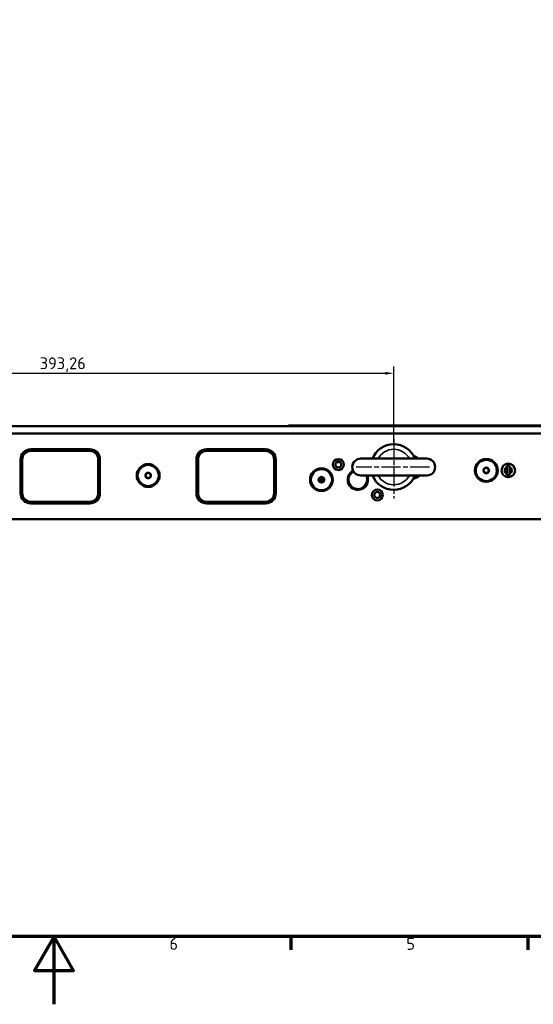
# Model space of a CAD drawing. Header units: millimetres. Extents: x 0 to 5372, y -189 to 1188.
# Tile 7 of 30: x 821 to 1124, y 0 to 582. Entities that reach past the tile are written whole.
import ezdxf

# ---------------------------------------------------------------- set-up
doc = ezdxf.new("R2010")
doc.units = ezdxf.units.MM
doc.header["$LTSCALE"] = 2
doc.linetypes.add('CHAIN', pattern=[0.3543, 0.2362, -0.0295, 0.0591, -0.0295])
doc.layers.get('0').update_dxf_attribs({"lineweight": 25})
for name, color, linetype, lineweight in [('Bemaßung (ISO)', 7, 'Continuous', 25), ('Mittelpunktmarkierung (ISO)', 7, 'Continuous', 25), ('Rahmen (ISO)', 7, 'Continuous', 70), ('Sichtbar (ISO)', 7, 'Continuous', 50), ('Sichtbar schmal (ISO)', 7, 'Continuous', 35)]:
    doc.layers.add(name, color=color, linetype=linetype, lineweight=lineweight)
doc.styles.add('Notiztext (DIN)', font='isocpeur.ttf')
doc.dimstyles.new('Standard (DIN)', dxfattribs={"dimscale": 2, "dimtxt": 3.5, "dimasz": 2.5, "dimexe": 2, "dimexo": 0.5, "dimgap": 0.5, "dimtad": 1, "dimrnd": 1e-08, "dimtxsty": 'Notiztext (DIN)', "dimcen": 0.09, "dimdle": 10, "dimclrd": 256, "dimclre": 256, "dimclrt": 256, "dimadec": 0, "dimazin": 0, "dimtfac": 1, "dimtmove": 0, "dimatfit": 3, "dimfxl": 1, "dimtolj": 1, "dimtzin": 0, "dimlwd": -1, "dimlwe": -1, "dimarcsym": 0})

# ---------------------------------------------------------------- blocks, each defined once
blk = doc.blocks.new('Ränder Vorgaberahmen')
at = {"layer": 'Rahmen (ISO)'}
for p, q in [((490.58, 20), (490.58, 16.1)), ((560.67, 20), (560.67, 16.1))]:
    blk.add_line(p, q, dxfattribs=at)
at = {"layer": 'Rahmen (ISO)', "flags": 128}
for points in [[(20, 20), (20, 574), (821, 574), (821, 20), (20, 20)], [(420.5, 0), (420.5, 20), (414.73, 10), (426.27, 10), (420.5, 20)]]:
    blk.add_lwpolyline(points, dxfattribs=at)
at = {"layer": 'Rahmen (ISO)', "char_height": 3.5, "attachment_point": 7, "style": 'Notiztext (DIN)'}
for s, insert in [('6', (454.62, 16.1)), ('5', (524.7, 16.1))]:
    blk.add_mtext(s, dxfattribs=dict(at, insert=insert))
blk = doc.blocks.new('*D22')
at = {"layer": 'Bemaßung (ISO)', "transparency": 16777216}
for p, q in [((648.68, 331.84), (648.68, 377.03)), ((653.68, 373.03), (1036.93, 373.03)), ((1041.93, 332.09), (1041.93, 377.03))]:
    blk.add_line(p, q, dxfattribs=at)
for points in [[(653.68, 373.86), (653.68, 372.19), (648.68, 373.03)], [(1036.93, 373.86), (1036.93, 372.19), (1041.93, 373.03)]]:
    blk.add_solid(points, dxfattribs=at)
at = {"layer": 'Defpoints', "color": 0, "transparency": 16777216}
for p in [(1041.93, 373.03), (648.68, 330.84), (1041.93, 331.09)]:
    blk.add_point(p, dxfattribs=at)
at = {"layer": 'Bemaßung (ISO)', "transparency": 16777216, "insert": (832.55, 382.43), "char_height": 7, "attachment_point": 1, "style": 'Notiztext (DIN)'}
blk.add_mtext('\\A1;393,26', dxfattribs=at)

msp = doc.modelspace()

# ---------------------------------------------------------------- linework, layer by layer
at = {"layer": 'Mittelpunktmarkierung (ISO)', "linetype": 'CHAIN', "ltscale": 23.990969}
for p, q in [((1041.931, 334.386), (1041.931, 299.093)), ((1063.025, 317.593), (1019.636, 317.593))]:
    msp.add_line(p, q, dxfattribs=at)
at = {"layer": 'Sichtbar (ISO)'}
for p, q in [((153.326, 341.846), (1144.026, 341.846)), ((979.416, 341.846), (979.676, 342.107)), ((979.676, 341.846), (979.676, 342.107)), ((1144.026, 342.107), (979.676, 342.107)), ((154.326, 337.52), (1143.026, 337.52)), ((827.176, 328.093), (862.176, 328.093)), ((862.176, 327.093), (827.176, 327.093)), ((931.176, 328.093), (966.177, 328.093)), ((966.177, 327.093), (931.176, 327.093)), ((821.176, 302.093), (821.176, 322.093)), ((822.176, 322.093), (822.176, 302.093)), ((867.176, 302.093), (867.176, 322.093)), ((868.176, 322.093), (868.176, 302.093)), ((925.176, 302.093), (925.176, 322.093)), ((926.176, 322.093), (926.176, 302.093)), ((971.177, 302.093), (971.177, 322.093)), ((972.177, 322.093), (972.177, 302.093)), ((1010.348, 320.393), (1008.005, 320.393)), ((1008.68, 320.771), (1009.529, 320.771)), ((1009.517, 320.809), (1008.835, 320.809)), ((1009.768, 320.453), (1010.281, 320.436)), ((1010.281, 320.436), (1010.298, 320.436)), ((1010.281, 320.436), (1010.281, 320.393)), ((1061.431, 322.593), (1022.431, 322.593)), ((1108.926, 317.733), (1108.926, 316.777)), ((1108.926, 316.777), (1108.926, 314.408)), ((1108.926, 314.408), (1108.926, 313.453)), ((1110.426, 316.777), (1110.426, 317.733)), ((1110.426, 316.777), (1110.426, 314.408)), ((1110.426, 313.453), (1110.426, 314.408)), ((998.176, 308.78), (998.176, 311.405)), ((999.46, 308.467), (999.46, 311.718)), ((999.788, 311.625), (999.788, 308.561)), ((999.876, 311.587), (999.876, 308.599)), ((1022.431, 312.593), (1061.431, 312.593)), ((827.176, 297.093), (862.176, 297.093)), ((931.176, 297.093), (966.177, 297.093)), ((862.176, 296.093), (827.176, 296.093)), ((966.177, 296.093), (931.176, 296.093)), ((154.326, 286.846), (1143.026, 286.846)), ((835.589, 286.846), (835.676, 286.759)), ((835.676, 286.759), (835.676, 286.846)), ((957.676, 286.759), (835.676, 286.759)), ((957.676, 286.846), (957.676, 286.759)), ((957.763, 286.846), (957.676, 286.759)), ((1113.589, 286.846), (1113.676, 286.759)), ((1113.676, 286.759), (1113.676, 286.846)), ((1144.026, 286.759), (1113.676, 286.759))]:
    msp.add_line(p, q, dxfattribs=at)
for centre, radius in [((1009.176, 319.093), 3.25), ((1009.176, 319.093), 1.75), ((1096.676, 315.593), 6.75), ((1096.676, 315.593), 6.25), ((896.676, 312.593), 6.75), ((896.676, 312.593), 6.25), ((999.176, 310.093), 6.75), ((999.176, 310.093), 6.25), ((1096.676, 315.593), 1.65), ((1096.676, 315.593), 1.5), ((1109.676, 315.593), 4), ((896.676, 312.593), 1.65), ((896.676, 312.593), 1.5), ((999.176, 310.093), 1.65), ((1032.176, 301.093), 3.25), ((1032.176, 301.093), 1.75)]:
    msp.add_circle(centre, radius, dxfattribs=at)
for centre, radius, start, end in [((827.176, 322.093), 6, 90, 180), ((827.176, 322.093), 5, 90, 180), ((862.176, 322.093), 6, 0, 90), ((862.176, 322.093), 5, 0, 90), ((931.176, 322.093), 6, 90, 180), ((931.176, 322.093), 5, 90, 180), ((966.177, 322.093), 6, 0, 90), ((966.177, 322.093), 5, 0, 90), ((1041.931, 317.593), 13.5, 21.738461, 158.261539), ((1022.431, 317.593), 5, 90, 270), ((1052.426, 317.343), 6.75, 51.057559, 77.864757), ((1052.426, 317.343), 6.25, 57.14012, 74.077244), ((1061.431, 317.593), 5, 270, 90), ((1020.676, 310.093), 6, 117.285195, 24.624318), ((1020.676, 310.093), 5.5, 117.169489, 27.035692), ((1109.676, 315.593), 2.845, 74.716656, 105.283344), ((999.176, 310.093), 1.5, 131.810315, 228.189685), ((1003.176, 310.093), 3, 158.160436, 201.839564), ((1003.176, 310.093), 2.7, 162.213065, 197.786935), ((1041.931, 317.593), 13.5, 201.738461, 338.261539), ((1052.426, 317.343), 6.75, 279.406035, 315.275087), ((1052.426, 317.343), 6.25, 283.193548, 310.535802), ((1109.676, 315.593), 2.845, 254.716656, 285.283344), ((827.176, 302.093), 6, 180, 270), ((827.176, 302.093), 5, 180, 270), ((862.176, 302.093), 6, 270, 0), ((862.176, 302.093), 5, 270, 0), ((931.176, 302.093), 6, 180, 270), ((931.176, 302.093), 5, 180, 270), ((966.177, 302.093), 6, 270, 0), ((966.177, 302.093), 5, 270, 0)]:
    msp.add_arc(centre, radius, start, end, dxfattribs=at)
for centre, major_axis, ratio, start_param, end_param in [((1009.53, 320.271), (-0.3, 0.4), 0.9990488, 5.6402262, 6.964257), ((1009.768, 319.953), (0.459, -0.24), 0.957304, 2.0351717, 2.5673)]:
    msp.add_ellipse(centre, major_axis=major_axis, ratio=ratio, start_param=start_param, end_param=end_param, dxfattribs=at)
for points, weights in [([(1108.926, 318.338), (1108.926, 318.001), (1108.926, 317.733)], [1.09655479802, 1.10582889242, 1.09960415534]), ([(1110.426, 318.338), (1110.426, 318.001), (1110.426, 317.733)], [1.09655479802, 1.10582889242, 1.09960415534]), ([(1108.926, 313.453), (1108.926, 313.185), (1108.926, 312.848)], [1.09960415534, 1.10582889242, 1.09655479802]), ([(1110.426, 313.453), (1110.426, 313.185), (1110.426, 312.848)], [1.09960415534, 1.10582889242, 1.09655479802])]:
    msp.add_rational_spline(points, weights, degree=2, dxfattribs=at)
at = {"layer": 'Sichtbar schmal (ISO)'}
for p, q in [((827.176, 327.093), (827.176, 328.093)), ((862.176, 327.093), (862.176, 328.093)), ((931.176, 327.093), (931.176, 328.093)), ((966.177, 327.093), (966.177, 328.093)), ((821.176, 322.093), (822.176, 322.093)), ((867.176, 322.093), (868.176, 322.093)), ((925.176, 322.093), (926.176, 322.093)), ((971.177, 322.093), (972.177, 322.093)), ((1009.529, 320.771), (1009.768, 320.453)), ((821.176, 302.093), (822.176, 302.093)), ((827.176, 296.093), (827.176, 297.093)), ((862.176, 296.093), (862.176, 297.093)), ((867.176, 302.093), (868.176, 302.093)), ((925.176, 302.093), (926.176, 302.093)), ((931.176, 296.093), (931.176, 297.093)), ((966.177, 296.093), (966.177, 297.093)), ((971.177, 302.093), (972.177, 302.093))]:
    msp.add_line(p, q, dxfattribs=at)
for centre, radius, start, end in [((1041.931, 317.593), 10.5, 28.43689, 151.56311), ((1109.676, 315.593), 2.268, 109.310979, 250.689021), ((1109.676, 315.593), 1.402, 122.342498, 237.657502), ((1109.676, 315.593), 2.268, 289.310979, 70.689021), ((1109.676, 315.593), 1.402, 302.342498, 57.657502), ((1041.931, 317.593), 10.5, 208.43689, 331.56311)]:
    msp.add_arc(centre, radius, start, end, dxfattribs=at)

# ---------------------------------------------------------------- block references
at = {"xscale": 2, "yscale": 2, "zscale": 2}
msp.add_blockref('Ränder Vorgaberahmen', (0, 0), dxfattribs=at)

# ---------------------------------------------------------------- dimensions: what is measured, and where the dimension line sits
at = {"layer": 'Bemaßung (ISO)'}
dim = msp.add_linear_dim(base=(1041.9314, 373.0281), p1=(648.6762, 330.8429), p2=(1041.9314, 331.0929), angle=180, dimstyle='Standard (DIN)', override={"dimgap": 0.5, "dimdec": 2, "dimtol": 0, "dimlim": 0, "dimtp": 0, "dimtm": 0, "dimtdec": 2, "dimtofl": 0, "dimatfit": 1}, dxfattribs=at)
dim.commit()
dim.dimension.update_dxf_attribs({"geometry": '*D22', "text_midpoint": (845.3238, 373.0281), "dimtype": 160})

doc.saveas('drawing.dxf')
